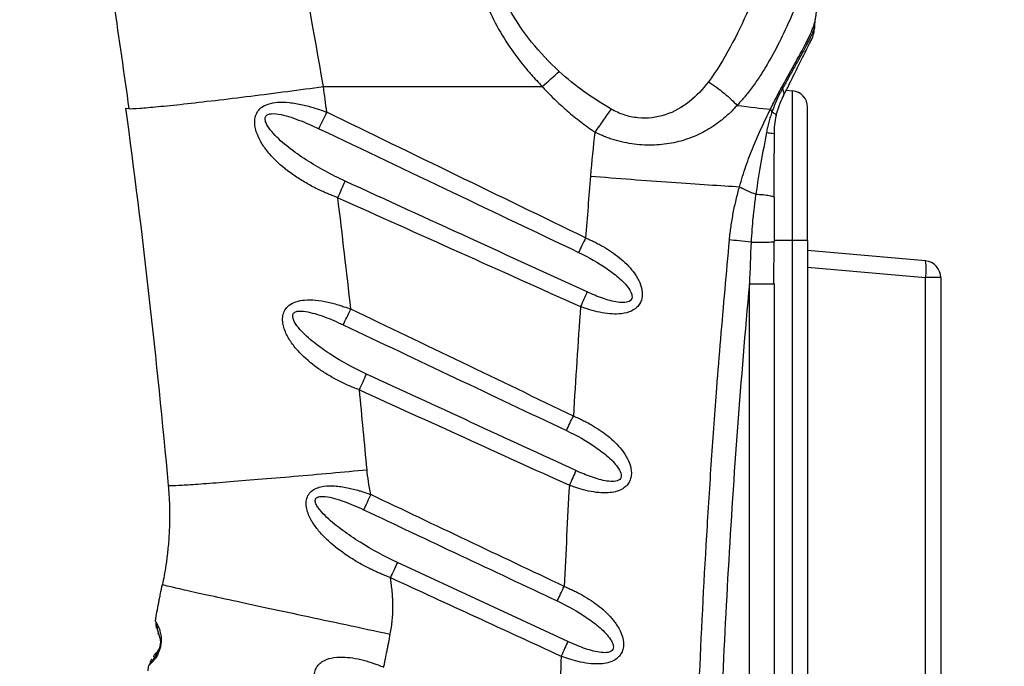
# Model space of a CAD drawing. Header units: millimetres. Extents: x 13 to 546, y 13 to 419.
# Tile 8 of 24: x 201 to 260, y 251 to 290. Entities that reach past the tile are written whole.
import ezdxf

# ---------------------------------------------------------------- set-up
doc = ezdxf.new("R2010")
doc.units = ezdxf.units.MM
doc.header["$LTSCALE"] = 2
doc.linetypes.add('SLD-Solid', pattern=[0])
doc.layers.add('DIMENSIONS', color=140, linetype='SLD-Solid', lineweight=25)
doc.styles.add('SLDTEXTSTYLE0', font='VERDANA.TTF')
doc.dimstyles.new('SLDDIMSTYLE0', dxfattribs={"dimtxt": 4.316016, "dimasz": 6.604, "dimexe": 0, "dimexo": 0.0625, "dimgap": 1.079004, "dimtad": 0, "dimtih": 1, "dimtoh": 1, "dimrnd": 1e-09, "dimzin": 12, "dimdsep": 46, "dimtxsty": 'SLDTEXTSTYLE0', "dimsah": 1, "dimcen": 0.09, "dimadec": 0, "dimazin": 3, "dimtfac": 1, "dimtofl": 0, "dimtmove": 0, "dimatfit": 3, "dimfxl": 0, "dimfrac": 2, "dimtolj": 1, "dimtzin": 12, "dimarcsym": 0})

# ---------------------------------------------------------------- blocks, each defined once
blk = doc.blocks.new('_D')
at = {"layer": 'DIMENSIONS'}
for p, q in [((257.87, 337.075), (154.357, 337.075)), ((160.707, 337.075), (160.707, 213.928)), ((154.294, 206.102), (152.844, 206.102)), ((152.844, 206.102), (152.844, 199.243)), ((167.119, 206.102), (168.569, 206.102)), ((168.569, 206.102), (168.569, 199.243)), ((152.844, 199.243), (154.294, 199.243)), ((168.569, 199.243), (167.119, 199.243)), ((160.707, 94.89), (160.707, 198.276)), ((219.505, 94.89), (154.357, 94.89))]:
    blk.add_line(p, q, dxfattribs=at)
for points in [[(160.707, 337.075), (159.691, 330.471), (161.723, 330.471)], [(160.707, 94.89), (161.723, 101.494), (159.691, 101.494)]]:
    blk.add_solid(points, dxfattribs=at)
at = {"layer": 'DIMENSIONS', "char_height": 4.2333, "attachment_point": 1, "style": 'SLDTEXTSTYLE0'}
for s, insert in [('242.2', (152.499, 212.445)), ('9.53', (154.294, 204.619))]:
    blk.add_mtext(s, dxfattribs=dict(at, insert=insert))
blk = doc.blocks.new('_D_2')
at = {"layer": 'DIMENSIONS'}
for p, q in [((257.816, 337.071), (176.375, 337.071)), ((182.725, 337.071), (182.725, 251.166)), ((176.312, 243.341), (174.863, 243.341)), ((174.863, 243.341), (174.863, 236.481)), ((189.138, 243.341), (190.587, 243.341)), ((190.587, 243.341), (190.587, 236.481)), ((174.863, 236.481), (176.312, 236.481)), ((190.587, 236.481), (189.138, 236.481)), ((182.725, 152.277), (182.725, 235.515)), ((191.044, 152.277), (176.375, 152.277))]:
    blk.add_line(p, q, dxfattribs=at)
for points in [[(182.725, 337.071), (181.709, 330.467), (183.741, 330.467)], [(182.725, 152.277), (183.741, 158.881), (181.709, 158.881)]]:
    blk.add_solid(points, dxfattribs=at)
at = {"layer": 'DIMENSIONS', "char_height": 4.2333, "attachment_point": 1, "style": 'SLDTEXTSTYLE0'}
for s, insert in [('184.8', (174.517, 249.684)), ('7.28', (176.312, 241.858))]:
    blk.add_mtext(s, dxfattribs=dict(at, insert=insert))

msp = doc.modelspace()

# ---------------------------------------------------------------- linework, layer by layer
for p, q in [((249.012, 289.907), (249.019, 289.983)), ((219.469, 286.132), (232.633, 286.132)), ((247.299, 285.908), (247.671, 285.875)), ((247.671, 276.877), (247.671, 285.875)), ((207.577, 284.836), (207.779, 284.807)), ((248.584, 276.877), (248.584, 284.879)), ((246.548, 279.483), (246.584, 279.449)), ((246.546, 276.798), (246.584, 276.799)), ((246.559, 274.271), (246.569, 276.798)), ((247.671, 276.877), (246.584, 276.877)), ((247.671, 205.677), (247.671, 276.877)), ((248.584, 276.877), (247.671, 276.877)), ((248.584, 276.877), (248.584, 205.677)), ((255.671, 275.657), (248.584, 276.277)), ((248.584, 275.28), (255.671, 274.66)), ((245.084, 205.777), (245.084, 274.271)), ((246.531, 274.271), (246.584, 274.271)), ((246.584, 205.777), (246.584, 274.271)), ((255.671, 207.893), (255.671, 274.66)), ((256.584, 274.66), (256.584, 207.893)), ((234.172, 252.788), (223.917, 257.539)), ((209.51, 253.299), (209.545, 253.237)), ((209.366, 252.044), (209.314, 251.995))]:
    msp.add_line(p, q)
at = {"flags": 128}
msp.add_lwpolyline([(256.584, 274.66), (256.567, 274.66), (256.516, 274.66), (256.433, 274.66), (256.321, 274.66), (256.184, 274.66), (256.026, 274.66), (255.853, 274.66), (255.671, 274.66)], dxfattribs=at)
for centre, radius, start, end in [((247.584, 284.879), 1, 0, 85), ((82.15, 351.374), 152.887, 333.68687, 334.09737), ((252.788, 275.158), 2.925, 350.19687, 9.80349), ((255.584, 274.66), 1, 0, 85.00017)]:
    msp.add_arc(centre, radius, start, end)
for points, knots in [([(251.262, 306.544), (251.305, 306.516), (251.38, 306.464), (251.524, 306.36), (251.744, 306.167), (252.102, 305.731), (252.355, 304.998), (252.355, 303.945), (252.132, 302.757), (251.758, 301.426), (251.292, 300.015), (250.761, 298.509), (250.196, 296.953), (249.602, 295.348), (248.989, 293.725), (248.354, 292.105), (247.688, 290.508), (246.982, 288.971), (246.336, 287.754), (245.779, 286.842), (245.405, 286.291), (245.095, 285.875), (244.867, 285.588), (244.618, 285.3), (244.445, 285.111), (244.344, 285.001)], [0, 0, 0, 0, 0.008797, 0.015625, 0.031249, 0.062499, 0.124998, 0.18509, 0.25, 0.311173, 0.375, 0.436889, 0.5, 0.562309, 0.624999, 0.687864, 0.75, 0.813146, 0.875, 0.906658, 0.9375, 0.953749, 0.96875, 0.981756, 1, 1, 1, 1]), ([(219.469, 286.132), (218.894, 289.506), (218.268, 292.864), (216.955, 299.389), (216.268, 302.555), (215.576, 305.553)], [0, 0, 0, 0, 0.5, 0.5, 1, 1, 1, 1]), ([(239.236, 305.553), (239.116, 305.506), (238.662, 305.325), (237.671, 304.905), (236.29, 304.249), (234.842, 303.445), (233.478, 302.552), (232.256, 301.596), (231.086, 300.464), (230.113, 299.24), (229.326, 297.85), (228.805, 296.375), (228.586, 294.805), (228.674, 293.192), (229.052, 291.631), (229.693, 290.097), (230.522, 288.679), (231.322, 287.604), (231.925, 286.894), (232.293, 286.489), (232.52, 286.251), (232.633, 286.132)], [0, 0, 0, 0, 0.015033, 0.056696, 0.125, 0.192948, 0.25, 0.315916, 0.375, 0.441614, 0.5, 0.563079, 0.624999, 0.684613, 0.749999, 0.809576, 0.874999, 0.937499, 0.9625, 0.98125, 1, 1, 1, 1]), ([(204.657, 304.512), (204.843, 303.463), (205.262, 301.103), (206.009, 296.636), (206.883, 291.117), (207.478, 286.908), (207.775, 284.807)], [0, 0, 0, 0, 0.167324, 0.376148, 0.68846, 1, 1, 1, 1]), ([(249.024, 290.006), (249.032, 290.048), (249.047, 290.123), (249.073, 290.279), (249.117, 290.567), (249.196, 291.215), (249.314, 292.308), (249.566, 293.833), (250.008, 295.495), (250.648, 297.195), (251.421, 298.858), (252.092, 300.191), (252.527, 301.09), (252.761, 301.593), (252.868, 301.84), (252.922, 301.964)], [0, 0, 0, 0, 0.017226, 0.03125, 0.0625, 0.125, 0.25, 0.374999, 0.5, 0.625, 0.75, 0.875, 0.9375, 0.96875, 1, 1, 1, 1]), ([(233.647, 287.043), (233.052, 287.596), (232.494, 288.182), (231.485, 289.427), (231.034, 290.084), (230.665, 290.777)], [0, 0, 0, 0, 0.5, 0.5, 1, 1, 1, 1]), ([(245.044, 290.777), (244.69, 289.995), (244.324, 289.228), (243.53, 287.76), (243.103, 287.058), (242.62, 286.423)], [0, 0, 0, 0, 0.5, 0.5, 1, 1, 1, 1]), ([(246.348, 284.769), (246.416, 284.905), (246.551, 285.176), (246.825, 285.708), (247.308, 286.606), (247.983, 287.803), (248.554, 288.855), (248.839, 289.476), (248.943, 289.75), (248.992, 289.895), (249.012, 289.966), (249.024, 290.006)], [0, 0, 0, 0, 0.062511, 0.125022, 0.250027, 0.499911, 0.749955, 0.874978, 0.937489, 0.964224, 1, 1, 1, 1]), ([(248.982, 289.61), (248.974, 289.588), (248.957, 289.54), (248.922, 289.455), (248.871, 289.34), (248.802, 289.192), (248.69, 288.964), (248.517, 288.631), (248.292, 288.213), (248.014, 287.708), (247.758, 287.247), (247.529, 286.836), (247.374, 286.556), (247.229, 286.296), (247.123, 286.103), (247.069, 286.007)], [0, 0, 0, 0, 0.03519, 0.076873, 0.124995, 0.188461, 0.249995, 0.36469, 0.499992, 0.593614, 0.749998, 0.828121, 0.875, 0.937419, 1, 1, 1, 1]), ([(248.943, 289.295), (248.946, 289.303), (248.99, 289.423), (248.99, 289.553), (248.991, 289.674)], [0, 0, 0, 0, 0.067701, 1, 1, 1, 1]), ([(249.024, 290.006), (249.022, 289.995), (249.017, 289.972), (249.01, 289.95), (249.006, 289.938)], [0, 0, 0, 0, 0.493961, 1, 1, 1, 1]), ([(247.109, 285.528), (247.156, 285.621), (247.248, 285.807), (247.432, 286.176), (247.747, 286.808), (248.175, 287.665), (248.501, 288.32), (248.665, 288.648), (248.734, 288.787), (248.781, 288.882), (248.809, 288.937), (248.822, 288.964), (248.828, 288.976), (248.832, 288.983)], [0, 0, 0, 0, 0.062549, 0.125096, 0.250185, 0.500189, 0.74981, 0.812357, 0.874904, 0.937451, 0.968726, 0.984362, 1, 1, 1, 1]), ([(236.769, 284.784), (236.207, 285.114), (235.661, 285.464), (234.613, 286.212), (234.11, 286.612), (233.647, 287.043)], [0, 0, 0, 0, 0.5, 0.5, 1, 1, 1, 1]), ([(207.779, 284.807), (207.78, 284.807), (207.853, 284.796), (208.396, 284.83), (209.461, 284.918), (211.018, 285.079), (212.914, 285.295), (215.042, 285.554), (217.254, 285.836), (218.745, 286.035), (219.469, 286.132)], [0, 0, 0, 0, 0.00225, 0.141733, 0.286987, 0.435308, 0.58363, 0.728883, 0.868366, 1, 1, 1, 1]), ([(232.633, 286.132), (232.71, 286.048), (232.844, 285.9), (233.12, 285.612), (233.537, 285.202), (234.167, 284.635), (234.805, 284.115), (235.365, 283.698), (235.648, 283.493), (235.789, 283.391)], [0, 0, 0, 0, 0.081632, 0.142859, 0.285734, 0.500003, 0.750001, 0.875001, 1, 1, 1, 1]), ([(242.62, 286.423), (242.277, 285.972), (241.894, 285.563), (241.031, 284.88), (240.549, 284.608), (239.504, 284.265), (238.939, 284.197), (238.097, 284.283), (237.818, 284.342), (237.277, 284.52), (237.015, 284.639), (236.769, 284.784)], [0, 0, 0, 0, 0.25, 0.25, 0.5, 0.5, 0.75, 0.75, 0.875, 0.875, 1, 1, 1, 1]), ([(242.62, 286.423), (242.946, 286.208), (243.268, 285.973), (243.858, 285.488), (244.124, 285.239), (244.344, 285.001)], [0, 0, 0, 0, 0.5, 0.5, 1, 1, 1, 1]), ([(247.069, 286.007), (247.043, 285.958), (246.986, 285.852), (246.872, 285.633), (246.732, 285.341), (246.577, 284.981), (246.486, 284.729), (246.44, 284.603)], [0, 0, 0, 0, 0.1135182, 0.2499974, 0.4999983, 0.7499991, 1, 1, 1, 1]), ([(247.069, 286.007), (247.114, 285.918), (247.141, 285.83), (247.155, 285.667), (247.141, 285.592), (247.109, 285.528)], [0, 0, 0, 0, 0.5, 0.5, 1, 1, 1, 1]), ([(246.7, 284.366), (246.747, 284.581), (246.807, 284.789), (246.947, 285.179), (247.026, 285.361), (247.109, 285.528)], [0, 0, 0, 0, 0.5, 0.5, 1, 1, 1, 1]), ([(220.336, 279.456), (220.239, 279.493), (220.051, 279.564), (219.779, 279.673), (219.505, 279.791), (219.224, 279.921), (218.798, 280.131), (218.257, 280.432), (217.406, 280.985), (216.612, 281.641), (215.952, 282.408), (215.614, 282.957), (215.427, 283.417), (215.338, 283.798), (215.33, 284.18), (215.449, 284.569), (215.726, 284.902), (216.174, 285.119), (216.749, 285.21), (217.446, 285.188), (218.074, 285.079), (218.587, 284.952), (218.927, 284.854), (219.288, 284.729), (219.529, 284.641), (219.677, 284.587)], [0, 0, 0, 0, 0.025306, 0.04913, 0.071441, 0.098247, 0.125024, 0.187735, 0.250023, 0.374913, 0.441282, 0.499942, 0.532846, 0.562454, 0.595055, 0.624968, 0.661452, 0.701691, 0.750025, 0.807759, 0.874974, 0.90654, 0.937488, 0.961378, 1, 1, 1, 1]), ([(244.344, 285.001), (244.273, 284.924), (244.146, 284.788), (243.885, 284.523), (243.415, 284.097), (242.661, 283.557), (241.657, 283.059), (240.555, 282.729), (239.383, 282.582), (238.366, 282.628), (237.554, 282.765), (237.048, 282.896), (236.651, 283.024), (236.376, 283.126), (236.092, 283.25), (235.902, 283.338), (235.789, 283.391)], [0, 0, 0, 0, 0.035355, 0.062503, 0.124997, 0.250015, 0.376067, 0.499978, 0.625285, 0.749989, 0.812482, 0.874995, 0.907207, 0.937499, 0.962725, 1, 1, 1, 1]), ([(236.769, 284.784), (236.619, 284.569), (236.458, 284.341), (236.128, 283.871), (235.958, 283.63), (235.789, 283.391)], [0, 0, 0, 0, 0.5, 0.5, 1, 1, 1, 1]), ([(244.49, 280.118), (244.55, 280.327), (244.67, 280.744), (244.942, 281.56), (245.321, 282.551), (245.737, 283.5), (246.084, 284.234), (246.26, 284.591), (246.348, 284.769)], [0, 0, 0, 0, 0.124995, 0.249989, 0.499993, 0.749996, 0.874998, 1, 1, 1, 1]), ([(220.779, 280.45), (219.975, 280.817), (219.19, 281.244), (218.083, 281.955), (217.726, 282.205), (217.051, 282.735), (216.732, 283.015), (216.327, 283.463), (216.204, 283.618), (216.063, 283.852), (216.024, 283.931), (215.97, 284.085), (215.957, 284.16), (215.969, 284.295), (215.997, 284.354), (216.093, 284.442), (216.16, 284.471), (216.392, 284.521), (216.583, 284.507), (216.971, 284.443), (217.173, 284.392), (217.577, 284.271), (217.78, 284.2), (218.39, 283.97), (218.795, 283.794), (219.195, 283.603)], [0, 0, 0, 0, 0.25, 0.25, 0.375, 0.375, 0.5, 0.5, 0.5625, 0.5625, 0.59375, 0.59375, 0.625, 0.625, 0.65625, 0.65625, 0.6875, 0.6875, 0.75, 0.75, 0.8125, 0.8125, 0.875, 0.875, 1, 1, 1, 1]), ([(246.44, 284.603), (246.406, 284.503), (246.339, 284.304), (246.251, 283.996), (246.173, 283.684), (246.131, 283.471), (246.11, 283.365)], [0, 0, 0, 0, 0.25, 0.5, 0.75, 1, 1, 1, 1]), ([(246.44, 284.603), (246.529, 284.558), (246.599, 284.514), (246.688, 284.433), (246.706, 284.396), (246.7, 284.366)], [0, 0, 0, 0, 0.5, 0.5, 1, 1, 1, 1]), ([(219.195, 283.603), (221.881, 282.325), (227.086, 279.848), (232.292, 277.371), (234.811, 276.172)], [0, 0, 0, 0, 0.515996, 1, 1, 1, 1]), ([(246.11, 283.365), (246.001, 282.78), (245.886, 282.18), (245.667, 280.952), (245.561, 280.321), (245.47, 279.671)], [0, 0, 0, 0, 0.5, 0.5, 1, 1, 1, 1]), ([(246.11, 283.365), (246.255, 283.357), (246.378, 283.346), (246.543, 283.322), (246.584, 283.309), (246.584, 283.297)], [0, 0, 0, 0, 0.5, 0.5, 1, 1, 1, 1]), ([(246.566, 279.484), (246.572, 280.191), (246.584, 281.458), (246.584, 282.75), (246.584, 283.321)], [0, 0, 0, 0, 0.558288, 1, 1, 1, 1]), ([(235.53, 280.754), (236.332, 280.689), (237.157, 280.624), (238.798, 280.498), (239.614, 280.438), (241.179, 280.327), (241.928, 280.276), (243.307, 280.187), (243.937, 280.149), (244.49, 280.118)], [0, 0, 0, 0, 0.25, 0.25, 0.5, 0.5, 0.75, 0.75, 1, 1, 1, 1]), ([(220.336, 279.456), (220.413, 279.628), (220.491, 279.804), (220.642, 280.142), (220.714, 280.304), (220.779, 280.45)], [0, 0, 0, 0, 0.5, 0.5, 1, 1, 1, 1]), ([(235.327, 273.792), (232.976, 274.868), (228.127, 277.088), (223.277, 279.307), (220.779, 280.45)], [0, 0, 0, 0, 0.484772, 1, 1, 1, 1]), ([(243.884, 276.915), (243.898, 277.052), (243.925, 277.324), (243.998, 277.866), (244.11, 278.54), (244.254, 279.204), (244.384, 279.729), (244.455, 279.989), (244.49, 280.118)], [0, 0, 0, 0, 0.125, 0.25, 0.5, 0.75, 0.875, 1, 1, 1, 1]), ([(244.49, 280.118), (244.616, 280.043), (244.768, 279.964), (245.103, 279.812), (245.286, 279.738), (245.47, 279.671)], [0, 0, 0, 0, 0.5, 0.5, 1, 1, 1, 1]), ([(245.47, 279.671), (245.45, 279.527), (245.414, 279.256), (245.366, 278.873), (245.327, 278.54), (245.28, 278.107), (245.23, 277.53), (245.201, 277.045), (245.185, 276.79)], [0, 0, 0, 0, 0.151756, 0.285923, 0.402128, 0.50003, 0.73657, 1, 1, 1, 1]), ([(245.47, 279.671), (245.62, 279.662), (245.93, 279.645), (246.29, 279.591), (246.51, 279.534), (246.538, 279.496), (246.548, 279.483)], [0, 0, 0, 0, 0.2753448, 0.5661617, 0.8569768, 1, 1, 1, 1]), ([(246.584, 276.799), (246.584, 276.855), (246.584, 276.966), (246.584, 277.188), (246.584, 277.576), (246.584, 277.996), (246.584, 278.438), (246.584, 278.768), (246.584, 279.12), (246.584, 279.339), (246.584, 279.449)], [0, 0, 0, 0, 0.0625, 0.125, 0.250005, 0.499988, 0.599994, 0.749998, 0.874996, 1, 1, 1, 1]), ([(235.236, 277.043), (235.163, 276.892), (235.088, 276.739), (234.944, 276.444), (234.875, 276.302), (234.811, 276.172)], [0, 0, 0, 0, 0.5, 0.5, 1, 1, 1, 1]), ([(235.236, 277.043), (235.334, 277), (235.516, 276.92), (235.786, 276.792), (236.044, 276.66), (236.562, 276.372), (237.295, 275.873), (238.009, 275.176), (238.437, 274.519), (238.611, 274.048), (238.655, 273.667), (238.621, 273.368), (238.512, 273.092), (238.274, 272.796), (237.841, 272.549), (237.27, 272.455), (236.664, 272.467), (236.079, 272.559), (235.605, 272.678), (235.228, 272.803), (235.042, 272.871), (234.932, 272.91)], [0, 0, 0, 0, 0.033829, 0.062519, 0.094227, 0.125039, 0.249958, 0.374789, 0.441935, 0.499841, 0.532388, 0.562361, 0.593493, 0.624882, 0.681785, 0.749939, 0.80914, 0.874978, 0.93748, 0.963248, 1, 1, 1, 1]), ([(242.135, 205.708), (242.1, 206.545), (242.031, 208.193), (241.942, 210.624), (241.865, 212.973), (241.801, 215.241), (241.747, 217.427), (241.704, 219.531), (241.67, 221.554), (241.617, 225.853), (241.605, 232.441), (241.745, 241.345), (242.041, 250.242), (242.421, 257.694), (242.801, 263.629), (243.086, 267.566), (243.441, 271.971), (243.706, 274.929), (243.884, 276.915)], [0, 0, 0, 0, 0.03527, 0.069392, 0.102366, 0.134191, 0.164867, 0.194393, 0.222771, 0.25, 0.375349, 0.5, 0.624725, 0.75, 0.813998, 0.875, 0.916087, 1, 1, 1, 1]), ([(245.185, 276.79), (244.945, 276.813), (244.7, 276.836), (244.252, 276.88), (244.049, 276.899), (243.884, 276.915)], [0, 0, 0, 0, 0.5, 0.5, 1, 1, 1, 1]), ([(245.185, 276.79), (245.365, 276.79), (245.738, 276.79), (246.202, 276.793), (246.494, 276.795), (246.532, 276.797), (246.546, 276.798)], [0, 0, 0, 0, 0.266186, 0.552344, 0.838503, 1, 1, 1, 1]), ([(234.811, 276.172), (235.415, 275.885), (236.002, 275.553), (236.81, 274.992), (237.067, 274.794), (237.416, 274.478), (237.527, 274.369), (237.727, 274.144), (237.817, 274.028), (237.959, 273.791), (238.012, 273.67), (238.038, 273.444), (238.006, 273.342), (237.848, 273.205), (237.728, 273.17), (237.462, 273.147), (237.316, 273.158), (236.868, 273.224), (236.556, 273.313), (235.938, 273.527), (235.63, 273.653), (235.327, 273.792)], [0, 0, 0, 0, 0.25, 0.25, 0.375, 0.375, 0.4375, 0.4375, 0.5, 0.5, 0.5625, 0.5625, 0.625, 0.625, 0.6875, 0.6875, 0.75, 0.75, 0.875, 0.875, 1, 1, 1, 1]), ([(245.084, 274.271), (244.557, 268.528), (243.919, 259.951), (243.507, 251.43), (243.282, 245.762), (243.196, 242.935), (242.887, 228.821), (243.038, 217.376), (243.586, 205.777)], [0, 0, 0, 0, 0.25, 0.375, 0.375, 0.5, 0.5, 1, 1, 1, 1]), ([(245.084, 274.271), (245.281, 274.271), (245.675, 274.271), (246.165, 274.271), (246.475, 274.271), (246.517, 274.271), (246.531, 274.271)], [0, 0, 0, 0, 0.282489, 0.564977, 0.847466, 1, 1, 1, 1]), ([(221.632, 267.909), (221.513, 267.955), (221.29, 268.041), (220.959, 268.181), (220.64, 268.328), (220.212, 268.542), (219.693, 268.834), (218.901, 269.357), (218.164, 269.979), (217.555, 270.704), (217.248, 271.224), (217.083, 271.657), (217.011, 272.016), (217.017, 272.373), (217.144, 272.732), (217.415, 273.037), (217.837, 273.238), (218.377, 273.327), (219.03, 273.311), (219.618, 273.213), (220.099, 273.096), (220.418, 273.005), (220.757, 272.889), (220.982, 272.808), (221.119, 272.758)], [0, 0, 0, 0, 0.03327, 0.062506, 0.0939, 0.125013, 0.187831, 0.250005, 0.374879, 0.441328, 0.499898, 0.53279, 0.562406, 0.594855, 0.624914, 0.661461, 0.701823, 0.749969, 0.807932, 0.874984, 0.90654, 0.937493, 0.961942, 1, 1, 1, 1]), ([(222.06, 268.857), (221.311, 269.201), (220.581, 269.601), (219.552, 270.268), (219.22, 270.502), (218.596, 271), (218.301, 271.263), (217.932, 271.684), (217.821, 271.828), (217.658, 272.121), (217.605, 272.271), (217.637, 272.455), (217.667, 272.508), (217.763, 272.587), (217.828, 272.613), (218.048, 272.658), (218.225, 272.646), (218.588, 272.589), (218.776, 272.543), (219.153, 272.433), (219.343, 272.368), (219.912, 272.157), (220.29, 271.993), (220.663, 271.816)], [0, 0, 0, 0, 0.25, 0.25, 0.375, 0.375, 0.5, 0.5, 0.5625, 0.5625, 0.625, 0.625, 0.65625, 0.65625, 0.6875, 0.6875, 0.75, 0.75, 0.8125, 0.8125, 0.875, 0.875, 1, 1, 1, 1]), ([(220.663, 271.816), (220.73, 271.954), (220.804, 272.107), (220.959, 272.426), (221.04, 272.593), (221.119, 272.758)], [0, 0, 0, 0, 0.5, 0.5, 1, 1, 1, 1]), ([(221.632, 267.909), (221.706, 268.072), (221.782, 268.239), (221.927, 268.562), (221.997, 268.716), (222.06, 268.857)], [0, 0, 0, 0, 0.5, 0.5, 1, 1, 1, 1]), ([(234.079, 265.467), (234.143, 265.598), (234.212, 265.741), (234.354, 266.036), (234.427, 266.189), (234.5, 266.339)], [0, 0, 0, 0, 0.5, 0.5, 1, 1, 1, 1]), ([(234.5, 266.339), (234.6, 266.296), (234.784, 266.217), (235.059, 266.089), (235.32, 265.957), (235.846, 265.668), (236.592, 265.167), (237.319, 264.465), (237.761, 263.806), (237.945, 263.332), (237.998, 262.947), (237.973, 262.644), (237.87, 262.362), (237.674, 262.108), (237.39, 261.908), (237.018, 261.774), (236.559, 261.711), (236.012, 261.724), (235.42, 261.818), (234.939, 261.94), (234.558, 262.068), (234.369, 262.136), (234.258, 262.177)], [0, 0, 0, 0, 0.03389, 0.062518, 0.094341, 0.125036, 0.249954, 0.374794, 0.441922, 0.499838, 0.532436, 0.562357, 0.593521, 0.624874, 0.6618, 0.702775, 0.749928, 0.808584, 0.874962, 0.937482, 0.962976, 1, 1, 1, 1]), ([(234.079, 265.467), (234.692, 265.177), (235.288, 264.842), (236.11, 264.275), (236.372, 264.076), (236.729, 263.756), (236.842, 263.646), (237.049, 263.419), (237.143, 263.301), (237.294, 263.062), (237.352, 262.939), (237.379, 262.766), (237.379, 262.71), (237.352, 262.609), (237.325, 262.565), (237.211, 262.457), (237.09, 262.42), (236.821, 262.396), (236.673, 262.407), (236.219, 262.475), (235.903, 262.567), (235.277, 262.786), (234.965, 262.915), (234.657, 263.057)], [0, 0, 0, 0, 0.25, 0.25, 0.375, 0.375, 0.4375, 0.4375, 0.5, 0.5, 0.5625, 0.5625, 0.59375, 0.59375, 0.625, 0.625, 0.6875, 0.6875, 0.75, 0.75, 0.875, 0.875, 1, 1, 1, 1]), ([(210.14, 262.165), (210.141, 262.156), (210.204, 262.153), (210.479, 262.16), (210.691, 262.171), (211.275, 262.206), (211.646, 262.231), (212.54, 262.296), (213.062, 262.336), (214.229, 262.428), (214.873, 262.48), (216.24, 262.593), (216.961, 262.654), (218.432, 262.781), (219.18, 262.847), (220.66, 262.978), (221.39, 263.044), (222.094, 263.108)], [0, 0, 0, 0, 0.125, 0.125, 0.25, 0.25, 0.375, 0.375, 0.5, 0.5, 0.625, 0.625, 0.75, 0.75, 0.875, 0.875, 1, 1, 1, 1]), ([(210.14, 262.165), (210.156, 261.99), (210.186, 261.613), (210.215, 261.006), (210.222, 260.554), (210.222, 260.353)], [0.6607772, 0.6607772, 0.6607772, 0.6607772, 0.7857772, 0.9107772, 1, 1, 1, 1]), ([(223.5, 256.629), (223.407, 256.665), (223.227, 256.735), (222.97, 256.84), (222.711, 256.952), (222.445, 257.075), (222.039, 257.273), (221.522, 257.554), (220.703, 258.066), (219.922, 258.659), (219.247, 259.348), (218.808, 259.926), (218.533, 260.465), (218.423, 260.943), (218.436, 261.311), (218.565, 261.647), (218.82, 261.893), (219.139, 262.048), (219.576, 262.147), (220.183, 262.155), (220.781, 262.067), (221.279, 261.951), (221.582, 261.868), (221.929, 261.753), (222.158, 261.673), (222.321, 261.616)], [0, 0, 0, 0, 0.025792, 0.049605, 0.071451, 0.098306, 0.12504, 0.187886, 0.250063, 0.375011, 0.441704, 0.500049, 0.56257, 0.59571, 0.62509, 0.656371, 0.687403, 0.71683, 0.749921, 0.805522, 0.87496, 0.905993, 0.937482, 0.955823, 1, 1, 1, 1]), ([(223.917, 257.539), (223.146, 257.896), (222.393, 258.306), (221.317, 258.982), (220.967, 259.218), (220.293, 259.714), (219.969, 259.973), (219.531, 260.385), (219.394, 260.527), (219.215, 260.744), (219.16, 260.818), (219.066, 260.965), (219.027, 261.04), (218.98, 261.183), (218.971, 261.253), (219.002, 261.372), (219.042, 261.42), (219.158, 261.484), (219.233, 261.501), (219.396, 261.515), (219.484, 261.511), (219.757, 261.483), (219.949, 261.44), (220.335, 261.334), (220.53, 261.269), (221.114, 261.056), (221.502, 260.889), (221.886, 260.708)], [0, 0, 0, 0, 0.25, 0.25, 0.375, 0.375, 0.5, 0.5, 0.5625, 0.5625, 0.59375, 0.59375, 0.625, 0.625, 0.65625, 0.65625, 0.6875, 0.6875, 0.71875, 0.71875, 0.75, 0.75, 0.8125, 0.8125, 0.875, 0.875, 1, 1, 1, 1]), ([(222.321, 261.616), (222.246, 261.459), (222.169, 261.299), (222.022, 260.991), (221.951, 260.843), (221.886, 260.708)], [0, 0, 0, 0, 0.5, 0.5, 1, 1, 1, 1]), ([(210.222, 260.353), (210.222, 260.273), (210.221, 260.046), (210.212, 259.649), (210.188, 259.141), (210.15, 258.631), (210.089, 258.015), (210.001, 257.36), (209.894, 256.728), (209.824, 256.379), (209.79, 256.217)], [0.0000206, 0.0000206, 0.0000206, 0.0000206, 0.0357978, 0.0982978, 0.1607978, 0.2232978, 0.2857978, 0.4107978, 0.5357978, 0.6607772, 0.6607772, 0.6607772, 0.6607772]), ([(223.917, 257.539), (223.855, 257.402), (223.787, 257.254), (223.645, 256.945), (223.572, 256.785), (223.5, 256.629)], [0, 0, 0, 0, 0.5, 0.5, 1, 1, 1, 1]), ([(223.487, 253.237), (223.513, 253.376), (223.564, 253.656), (223.636, 254.22), (223.665, 254.932), (223.624, 255.642), (223.57, 256.135), (223.533, 256.417), (223.511, 256.558), (223.5, 256.629)], [0, 0, 0, 0, 0.125, 0.25, 0.5, 0.75, 0.875, 0.936533, 1, 1, 1, 1]), ([(209.366, 254.009), (209.398, 254.194), (209.463, 254.563), (209.548, 255.016), (209.62, 255.384), (209.693, 255.752), (209.751, 256.034), (209.79, 256.217)], [0, 0, 0, 0, 0.249995, 0.499995, 0.615495, 0.750002, 1, 1, 1, 1]), ([(209.79, 256.217), (209.788, 256.206), (210.142, 256.12), (211.514, 255.81), (213.543, 255.362), (216.585, 254.706), (219.899, 253.997), (221.693, 253.616), (223.487, 253.237)], [0, 0, 0, 0, 0.25, 0.25, 0.5, 0.75, 0.75, 1, 1, 1, 1]), ([(233.534, 255.227), (233.596, 255.358), (233.664, 255.501), (233.805, 255.798), (233.878, 255.951), (233.949, 256.101)], [0, 0, 0, 0, 0.5, 0.5, 1, 1, 1, 1]), ([(233.949, 256.101), (234.051, 256.059), (234.238, 255.979), (234.517, 255.852), (234.781, 255.719), (235.316, 255.429), (236.073, 254.926), (236.814, 254.221), (237.269, 253.558), (237.464, 253.082), (237.526, 252.694), (237.508, 252.387), (237.411, 252.098), (237.219, 251.838), (236.935, 251.632), (236.559, 251.496), (236.095, 251.432), (235.541, 251.446), (234.942, 251.544), (234.456, 251.668), (234.071, 251.799), (233.88, 251.869), (233.767, 251.91)], [0, 0, 0, 0, 0.033878, 0.062517, 0.094332, 0.125035, 0.249953, 0.374797, 0.441909, 0.49984, 0.532464, 0.562357, 0.59364, 0.624872, 0.661713, 0.702651, 0.749931, 0.808524, 0.874963, 0.937482, 0.962981, 1, 1, 1, 1]), ([(233.534, 255.227), (234.155, 254.935), (234.76, 254.595), (235.596, 254.023), (235.863, 253.821), (236.229, 253.498), (236.344, 253.387), (236.557, 253.158), (236.654, 253.039), (236.813, 252.797), (236.875, 252.673), (236.923, 252.436), (236.903, 252.326), (236.756, 252.176), (236.635, 252.137), (236.364, 252.112), (236.214, 252.123), (235.754, 252.193), (235.434, 252.288), (234.799, 252.512), (234.483, 252.644), (234.172, 252.788)], [0, 0, 0, 0, 0.25, 0.25, 0.375, 0.375, 0.4375, 0.4375, 0.5, 0.5, 0.5625, 0.5625, 0.625, 0.625, 0.6875, 0.6875, 0.75, 0.75, 0.875, 0.875, 1, 1, 1, 1]), ([(209.366, 254.009), (209.366, 254.008), (209.367, 254.004), (209.376, 253.991), (209.388, 253.971), (209.406, 253.946), (209.426, 253.914), (209.449, 253.877), (209.474, 253.833), (209.514, 253.758), (209.571, 253.637), (209.636, 253.455), (209.681, 253.271), (209.71, 253.089), (209.723, 252.87), (209.701, 252.598), (209.642, 252.334), (209.565, 252.131), (209.485, 251.967), (209.388, 251.806), (209.274, 251.653), (209.163, 251.532), (209.075, 251.447), (209.016, 251.395), (208.977, 251.369), (208.971, 251.362), (208.968, 251.358)], [0, 0, 0, 0, 0.035923, 0.070566, 0.103896, 0.135883, 0.166502, 0.195732, 0.223559, 0.249977, 0.31728, 0.374981, 0.408264, 0.43748, 0.470963, 0.499986, 0.528918, 0.562494, 0.591708, 0.624993, 0.682778, 0.749997, 0.810691, 0.875003, 0.928907, 1, 1, 1, 1]), ([(209.401, 253.892), (209.399, 253.86), (209.393, 253.764), (209.411, 253.662), (209.423, 253.594)], [0, 0, 0, 0, 0.335509, 1, 1, 1, 1]), ([(209.426, 253.868), (209.441, 253.763), (209.474, 253.529), (209.582, 253.18), (209.642, 252.986)], [0, 0, 0, 0, 0.445162, 1, 1, 1, 1]), ([(209.629, 253.019), (209.642, 252.978), (209.66, 252.922), (209.67, 252.78), (209.667, 252.694), (209.662, 252.644), (209.657, 252.608), (209.651, 252.572), (209.641, 252.523), (209.619, 252.442), (209.572, 252.322), (209.512, 252.218), (209.451, 252.134), (209.384, 252.058), (209.327, 252.006), (209.318, 251.999), (209.314, 251.995)], [0, 0, 0, 0, 0.109278, 0.151628, 0.170363, 0.178396, 0.186042, 0.193707, 0.201849, 0.220923, 0.263707, 0.360932, 0.464109, 0.569686, 0.783993, 1, 1, 1, 1]), ([(223.102, 251.244), (223.109, 251.285), (223.124, 251.369), (223.146, 251.493), (223.17, 251.618), (223.22, 251.867), (223.281, 252.156), (223.35, 252.488), (223.396, 252.72), (223.443, 252.97), (223.47, 253.136), (223.487, 253.237)], [0, 0, 0, 0, 0.062501, 0.125, 0.187499, 0.250001, 0.5, 0.625001, 0.750001, 0.850001, 1, 1, 1, 1]), ([(209.668, 252.759), (209.668, 252.75), (209.668, 252.731), (209.667, 252.69), (209.664, 252.645), (209.66, 252.603), (209.652, 252.553), (209.637, 252.476), (209.609, 252.374), (209.549, 252.21), (209.405, 251.933), (209.213, 251.688), (209.13, 251.553), (209.093, 251.493)], [0, 0, 0, 0, 0.023284, 0.050542, 0.065683, 0.081935, 0.099632, 0.119132, 0.164461, 0.218944, 0.352889, 0.712005, 1, 1, 1, 1]), ([(209.144, 251.738), (209.114, 251.677), (209.053, 251.554), (209.025, 251.429), (209.011, 251.366)], [0, 0, 0, 0, 0.4975, 1, 1, 1, 1]), ([(209.293, 251.828), (209.276, 251.858), (209.244, 251.916), (209.307, 251.983), (209.339, 252.017)], [0, 0, 0, 0, 0.509139, 1, 1, 1, 1]), ([(222.612, 247.153), (222.504, 247.199), (222.306, 247.284), (222.012, 247.42), (221.733, 247.56), (221.168, 247.868), (220.535, 248.288), (219.894, 248.848), (219.453, 249.336), (219.104, 249.862), (218.924, 250.379), (218.904, 250.793), (218.979, 251.109), (219.147, 251.384), (219.461, 251.647), (219.966, 251.835), (220.593, 251.874), (221.248, 251.811), (221.876, 251.675), (222.384, 251.523), (222.786, 251.371), (222.986, 251.29), (223.102, 251.244)], [0, 0, 0, 0, 0.034203, 0.062505, 0.094327, 0.125011, 0.249907, 0.314954, 0.374919, 0.443025, 0.499939, 0.532474, 0.562451, 0.592817, 0.624957, 0.681828, 0.74998, 0.809539, 0.874987, 0.937494, 0.963751, 1, 1, 1, 1])]:
    msp.add_open_spline(points, degree=3, knots=knots)
for points in [[(248.832, 288.983), (248.927, 289.173), (248.98, 289.393), (248.982, 289.61)], [(249.024, 290.006), (248.995, 289.877), (248.981, 289.743), (248.982, 289.61)], [(248.991, 289.675), (248.989, 289.653), (248.988, 289.631), (248.983, 289.61)], [(249.006, 289.938), (248.994, 289.851), (248.988, 289.763), (248.989, 289.674)], [(248.833, 288.982), (248.833, 288.982), (248.833, 288.983), (248.833, 288.983)], [(248.385, 288.088), (248.387, 288.092), (248.389, 288.096), (248.391, 288.1)], [(232.633, 286.132), (232.977, 286.439), (233.325, 286.752), (233.647, 287.043)], [(219.677, 284.587), (219.608, 285.102), (219.539, 285.617), (219.469, 286.132)], [(207.577, 284.836), (208.596, 277.3), (209.451, 269.74), (210.14, 262.165)], [(244.344, 285.001), (245.112, 284.906), (245.794, 284.827), (246.348, 284.769)], [(246.348, 284.769), (246.375, 284.714), (246.405, 284.658), (246.44, 284.603)], [(235.236, 277.043), (230.049, 279.556), (224.863, 282.071), (219.677, 284.587)], [(246.584, 283.297), (246.584, 283.662), (246.625, 284.024), (246.7, 284.366)], [(235.789, 283.391), (235.689, 282.514), (235.602, 281.635), (235.53, 280.754)], [(235.53, 280.754), (235.429, 279.517), (235.331, 278.28), (235.236, 277.043)], [(221.119, 272.758), (220.872, 274.992), (220.611, 277.225), (220.336, 279.456)], [(220.336, 279.456), (225.202, 277.275), (230.067, 275.094), (234.932, 272.91)], [(245.185, 276.79), (245.15, 275.95), (245.117, 275.111), (245.084, 274.271)], [(235.327, 273.792), (235.208, 273.525), (235.068, 273.213), (234.932, 272.91)], [(234.5, 266.339), (230.038, 268.475), (225.578, 270.615), (221.119, 272.758)], [(234.932, 272.91), (234.778, 270.721), (234.634, 268.53), (234.5, 266.339)], [(220.663, 271.816), (222.899, 270.757), (227.37, 268.64), (231.843, 266.524), (234.079, 265.467)], [(234.657, 263.057), (232.558, 264.024), (228.359, 265.959), (224.16, 267.891), (222.06, 268.857)], [(222.094, 263.108), (221.947, 264.709), (221.793, 266.309), (221.632, 267.909)], [(221.632, 267.909), (225.842, 266.001), (230.051, 264.091), (234.258, 262.177)], [(222.321, 261.616), (222.205, 262.185), (222.133, 262.671), (222.094, 263.108)], [(234.657, 263.057), (234.537, 262.791), (234.395, 262.479), (234.258, 262.177)], [(234.258, 262.177), (234.146, 260.152), (234.043, 258.127), (233.949, 256.101)], [(233.949, 256.101), (230.071, 257.936), (226.195, 259.774), (222.321, 261.616)], [(221.886, 260.708), (223.827, 259.793), (227.709, 257.965), (231.592, 256.139), (233.534, 255.227)], [(223.5, 256.629), (226.924, 255.059), (230.346, 253.486), (233.767, 251.91)], [(234.172, 252.788), (234.05, 252.523), (233.907, 252.212), (233.767, 251.91)], [(233.767, 251.91), (233.692, 250.053), (233.625, 248.196), (233.564, 246.338)], [(208.928, 251.038), (208.941, 251.145), (208.955, 251.252), (208.968, 251.358)]]:
    msp.add_open_spline(points, degree=3)

# ---------------------------------------------------------------- dimensions: what is measured, and where the dimension line sits
at = {"layer": 'DIMENSIONS'}
for base, p1, p2, picture, middle in [((160.7065, 337.0745), (222.0454, 94.8897), (260.4104, 337.0745), '_D', (160.7065, 206.1022)), ((182.725, 337.071), (193.584, 152.277), (260.356, 337.071), '_D_2', (182.725, 243.341))]:
    dim = msp.add_linear_dim(base=base, p1=p1, p2=p2, angle=90, dimstyle='SLDDIMSTYLE0', dxfattribs=at)
    dim.commit()
    dim.dimension.update_dxf_attribs({"geometry": picture, "text_midpoint": middle, "dimtype": 160})

doc.saveas('drawing.dxf')
